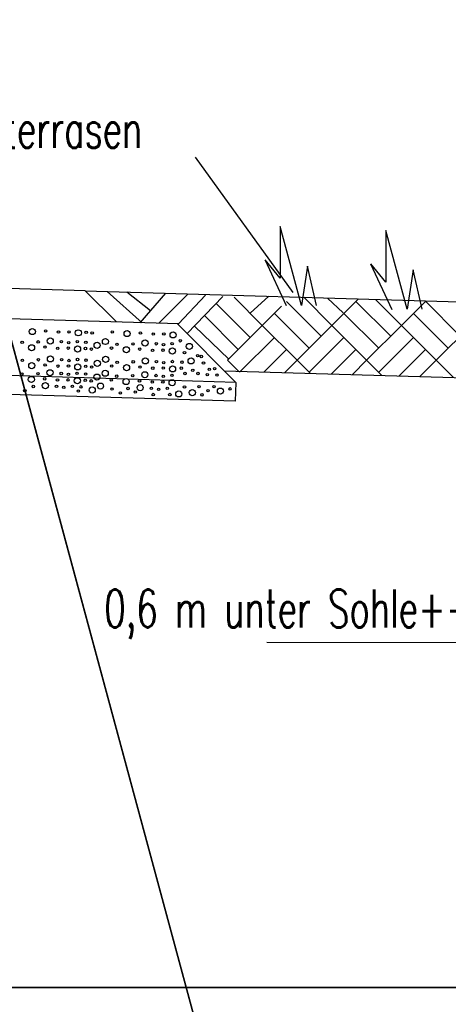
# Model space of a CAD drawing. Extents: x 3408772 to 3410442, y 5787844 to 5790056.
# Tile 35 of 80: x 3409751 to 3409763, y 5788843 to 5788869. Entities that reach past the tile are written whole.
import ezdxf

# ---------------------------------------------------------------- set-up
doc = ezdxf.new("R2010")
doc.units = 0
doc.header["$MEASUREMENT"] = 0
doc.linetypes.add('LINIENART0', pattern=[0])
for name, color, linetype in [('detail_AA-BB', 7, 'Continuous'), ('KATASTER', 7, 'Continuous'), ('NULLEBENE', 7, 'Continuous'), ('Straßenbau', 7, 'Continuous'), ('TOP-HOEHENI', 7, 'Continuous')]:
    doc.layers.add(name, color=color, linetype=linetype)
doc.styles.add('SIMPLEX', font='simplex')

# ---------------------------------------------------------------- blocks, each defined once
blk = doc.blocks.new('GRENZS-104')
at = {"layer": 'NULLEBENE', "color": 1, "linetype": 'LINIENART0'}
blk.add_circle((0, 0), 0.81, dxfattribs=at)

msp = doc.modelspace()

# ---------------------------------------------------------------- linework, layer by layer
at = {"layer": 'detail_AA-BB', "color": 128, "linetype": 'LINIENART0'}
for p, q in [((3409756.03892, 5788865.69622), (3409758.61876, 5788862.12413)), ((3409756.03892, 5788865.69622), (3409758.61876, 5788862.12413)), ((3409754.63243, 5788861.32379), (3409753.7131, 5788862.15202)), ((3409754.63243, 5788861.32379), (3409753.7131, 5788862.15202)), ((3409754.85862, 5788861.64212), (3409754.23225, 5788862.13642)), ((3409754.85862, 5788861.64212), (3409754.23225, 5788862.13642)), ((3409754.58504, 5788861.32521), (3409755.25865, 5788862.10553)), ((3409754.58504, 5788861.32521), (3409755.25865, 5788862.10553)), ((3409755.07426, 5788861.31053), (3409755.84243, 5788862.08021)), ((3409755.07426, 5788861.31053), (3409755.84243, 5788862.08021)), ((3409755.59955, 5788861.29476), (3409756.3121, 5788862.04913)), ((3409755.59955, 5788861.29476), (3409756.3121, 5788862.04913)), ((3409755.82363, 5788861.03885), (3409756.76645, 5788862.01906)), ((3409755.82363, 5788861.03885), (3409756.76645, 5788862.01906)), ((3409757.48556, 5788861.57745), (3409757.98409, 5788862.02372)), ((3409757.48556, 5788861.57745), (3409757.98409, 5788862.02372)), ((3409757.4926, 5788860.93401), (3409756.59049, 5788861.83612)), ((3409757.4926, 5788860.93401), (3409756.59049, 5788861.83612)), ((3409757.8108, 5788861.25221), (3409757.06362, 5788861.9994)), ((3409757.8108, 5788861.25221), (3409757.06362, 5788861.9994)), ((3409757.8108, 5788861.25221), (3409758.32152, 5788861.76293)), ((3409757.8108, 5788861.25221), (3409758.32152, 5788861.76293)), ((3409759.36644, 5788860.96937), (3409758.4472, 5788861.88861)), ((3409759.36644, 5788860.96937), (3409758.4472, 5788861.88861)), ((3409759.64928, 5788861.25221), (3409758.90545, 5788861.99604)), ((3409759.64928, 5788861.25221), (3409758.90545, 5788861.99604)), ((3409759.94715, 5788861.59073), (3409759.53022, 5788861.97727)), ((3409759.94715, 5788861.59073), (3409759.53022, 5788861.97727)), ((3409759.64928, 5788861.25221), (3409760.34973, 5788861.95266)), ((3409759.64928, 5788861.25221), (3409760.34973, 5788861.95266)), ((3409761.20491, 5788860.96937), (3409760.28568, 5788861.88861)), ((3409761.20491, 5788860.96937), (3409760.28568, 5788861.88861)), ((3409761.48776, 5788861.25221), (3409760.80086, 5788861.9391)), ((3409761.48776, 5788861.25221), (3409760.80086, 5788861.9391)), ((3409761.48776, 5788861.25221), (3409762.13459, 5788861.89904)), ((3409761.48776, 5788861.25221), (3409762.13459, 5788861.89904)), ((3409763.04339, 5788860.96937), (3409762.11307, 5788861.89969)), ((3409763.04339, 5788860.96937), (3409762.11307, 5788861.89969)), ((3409763.91945, 5788861.84542), (3409762.407, 5788860.33297)), ((3409763.91945, 5788861.84542), (3409762.407, 5788860.33297)), ((3409757.17441, 5788860.61581), (3409756.27848, 5788861.51174)), ((3409757.17441, 5788860.61581), (3409756.27848, 5788861.51174)), ((3409759.04824, 5788860.65117), (3409758.129, 5788861.57041)), ((3409759.04824, 5788860.65117), (3409758.129, 5788861.57041)), ((3409760.88672, 5788860.65117), (3409759.96748, 5788861.57041)), ((3409760.88672, 5788860.65117), (3409759.96748, 5788861.57041)), ((3409762.72519, 5788860.65117), (3409761.80595, 5788861.57041)), ((3409762.72519, 5788860.65117), (3409761.80595, 5788861.57041)), ((3409756.92238, 5788860.36379), (3409756.01627, 5788861.23149)), ((3409756.92238, 5788860.36379), (3409756.01627, 5788861.23149)), ((3409757.8108, 5788861.25221), (3409756.89156, 5788860.33297)), ((3409757.8108, 5788861.25221), (3409756.89156, 5788860.33297)), ((3409758.72994, 5788860.33254), (3409757.81094, 5788861.25254)), ((3409758.72994, 5788860.33254), (3409757.81094, 5788861.25254)), ((3409759.64928, 5788861.25221), (3409758.73004, 5788860.33297)), ((3409759.64928, 5788861.25221), (3409758.73004, 5788860.33297)), ((3409760.56852, 5788860.33297), (3409759.64928, 5788861.25221)), ((3409760.56852, 5788860.33297), (3409759.64928, 5788861.25221)), ((3409761.48776, 5788861.25221), (3409760.56852, 5788860.33297)), ((3409761.48776, 5788861.25221), (3409760.56852, 5788860.33297)), ((3409762.407, 5788860.33297), (3409761.48776, 5788861.25221)), ((3409762.407, 5788860.33297), (3409761.48776, 5788861.25221)), ((3409758.129, 5788860.93401), (3409757.20976, 5788860.01477)), ((3409758.129, 5788860.93401), (3409757.20976, 5788860.01477)), ((3409759.96748, 5788860.93401), (3409759.04824, 5788860.01477)), ((3409759.96748, 5788860.93401), (3409759.04824, 5788860.01477)), ((3409761.80595, 5788860.93401), (3409760.88672, 5788860.01477)), ((3409761.80595, 5788860.93401), (3409760.88672, 5788860.01477)), ((3409758.4472, 5788860.61581), (3409757.85821, 5788860.02683)), ((3409758.4472, 5788860.61581), (3409757.85821, 5788860.02683)), ((3409760.28568, 5788860.61581), (3409759.64301, 5788859.97315)), ((3409760.28568, 5788860.61581), (3409759.64301, 5788859.97315)), ((3409762.12415, 5788860.61581), (3409761.4278, 5788859.91946)), ((3409762.12415, 5788860.61581), (3409761.4278, 5788859.91946)), ((3409756.89156, 5788860.33297), (3409757.17722, 5788860.04731)), ((3409756.89156, 5788860.33297), (3409757.17722, 5788860.04731)), ((3409758.73004, 5788860.33297), (3409758.40738, 5788860.01031)), ((3409758.73004, 5788860.33297), (3409758.40738, 5788860.01031)), ((3409758.73004, 5788860.33297), (3409759.07271, 5788859.9903)), ((3409758.73004, 5788860.33297), (3409759.07271, 5788859.9903)), ((3409760.56852, 5788860.33297), (3409760.19217, 5788859.95663)), ((3409760.56852, 5788860.33297), (3409760.19217, 5788859.95663)), ((3409760.56852, 5788860.33297), (3409760.9682, 5788859.93329)), ((3409760.56852, 5788860.33297), (3409760.9682, 5788859.93329)), ((3409762.407, 5788860.33297), (3409761.97697, 5788859.90295)), ((3409762.407, 5788860.33297), (3409761.97697, 5788859.90295)), ((3409762.407, 5788860.33297), (3409762.86369, 5788859.87628)), ((3409762.407, 5788860.33297), (3409762.86369, 5788859.87628))]:
    msp.add_line(p, q, dxfattribs=at)
at = {"layer": 'detail_AA-BB', "color": 18, "linetype": 'LINIENART0'}
for p, q in [((3409758.84574, 5788861.78291), (3409758.28574, 5788863.86291)), ((3409758.28574, 5788863.86291), (3409758.28574, 5788862.50291)), ((3409758.84574, 5788861.78291), (3409758.28574, 5788863.86291)), ((3409758.28574, 5788863.86291), (3409758.28574, 5788862.50291)), ((3409761.63677, 5788861.68014), (3409761.07677, 5788863.76014)), ((3409761.07677, 5788863.76014), (3409761.07677, 5788862.40014)), ((3409761.63677, 5788861.68014), (3409761.07677, 5788863.76014)), ((3409761.07677, 5788863.76014), (3409761.07677, 5788862.40014)), ((3409757.88238, 5788862.98095), (3409758.44238, 5788861.78095)), ((3409757.88238, 5788862.98095), (3409758.44238, 5788861.78095)), ((3409758.28574, 5788862.50291), (3409757.88574, 5788862.98291)), ((3409758.28574, 5788862.50291), (3409757.88574, 5788862.98291)), ((3409759.00574, 5788862.82291), (3409758.84574, 5788861.78291)), ((3409759.00574, 5788862.82291), (3409758.84574, 5788861.78291)), ((3409759.24574, 5788861.78291), (3409759.00574, 5788862.82291)), ((3409759.24574, 5788861.78291), (3409759.00574, 5788862.82291)), ((3409760.67341, 5788862.87818), (3409761.23341, 5788861.67818)), ((3409760.67341, 5788862.87818), (3409761.23341, 5788861.67818)), ((3409761.07677, 5788862.40014), (3409760.67677, 5788862.88014)), ((3409761.07677, 5788862.40014), (3409760.67677, 5788862.88014)), ((3409761.79677, 5788862.72014), (3409761.63677, 5788861.68014)), ((3409761.79677, 5788862.72014), (3409761.63677, 5788861.68014)), ((3409762.03677, 5788861.68014), (3409761.79677, 5788862.72014)), ((3409762.03677, 5788861.68014), (3409761.79677, 5788862.72014))]:
    msp.add_line(p, q, dxfattribs=at)
at = {"layer": 'detail_AA-BB', "color": 160, "linetype": 'LINIENART0'}
for p, q in [((3409753.13034, 5788862.16923), (3409718.13405, 5788863.21965)), ((3409753.13034, 5788862.16923), (3409718.13405, 5788863.21965)), ((3409753.13034, 5788862.16923), (3409718.13405, 5788863.21965)), ((3409753.13034, 5788862.16923), (3409718.13405, 5788863.21965)), ((3409755.60167, 5788861.2947), (3409715.62167, 5788862.4947)), ((3409755.60167, 5788861.2947), (3409715.62167, 5788862.4947)), ((3409753.12994, 5788862.16954), (3409753.95594, 5788861.34454)), ((3409753.12994, 5788862.16954), (3409753.95594, 5788861.34454)), ((3409755.56694, 5788861.29554), (3409757.11394, 5788859.74854)), ((3409755.56694, 5788861.29554), (3409757.11394, 5788859.74854)), ((3409757.11367, 5788859.74881), (3409714.24494, 5788861.03554)), ((3409757.11367, 5788859.74881), (3409714.24494, 5788861.03554)), ((3409757.09192, 5788859.24907), (3409714.22884, 5788860.5356)), ((3409757.09192, 5788859.24907), (3409714.22884, 5788860.5356)), ((3409757.11394, 5788859.74854), (3409757.09194, 5788859.24954)), ((3409757.11394, 5788859.74854), (3409757.09194, 5788859.24954)), ((3409757.932, 5788852.885), (3409766.896, 5788852.877)), ((3409757.932, 5788852.885), (3409766.896, 5788852.877))]:
    msp.add_line(p, q, dxfattribs=at)
at = {"layer": 'detail_AA-BB', "color": 176, "linetype": 'LINIENART0'}
msp.add_line((3409753.13, 5788862.17), (3409763.716, 5788861.852), dxfattribs=at)
msp.add_line((3409753.13, 5788862.17), (3409763.716, 5788861.852), dxfattribs=at)
at = {"layer": 'detail_AA-BB', "color": 144, "linetype": 'LINIENART0'}
msp.add_line((3409756.80394, 5788860.05854), (3409763.18548, 5788859.8666), dxfattribs=at)
msp.add_line((3409756.80394, 5788860.05854), (3409763.18548, 5788859.8666), dxfattribs=at)
at = {"layer": 'KATASTER', "color": 92, "linetype": 'LINIENART0'}
msp.add_line((3409740.59, 5788900), (3409761.37, 5788823.16), dxfattribs=at)
at = {"layer": 'Straßenbau', "color": 176, "linetype": 'LINIENART0'}
for p, q in [((3409705.63676, 5788843.75982), (3409798.79603, 5788843.75982)), ((3409798.79603, 5788843.75982), (3409705.63676, 5788843.75982)), ((3409705.63676, 5788843.75982), (3409798.79603, 5788843.75982)), ((3409798.79603, 5788843.75982), (3409705.63676, 5788843.75982))]:
    msp.add_line(p, q, dxfattribs=at)
at = {"layer": 'TOP-HOEHENI', "color": 95, "linetype": 'LINIENART0'}
msp.add_line((3409761.373, 5788823.163), (3409739.259, 5788904.9), dxfattribs=at)

# ---------------------------------------------------------------- block references
at = {"layer": 'detail_AA-BB'}
for p, xscale, yscale in [((3409751.73181, 5788861.09168), 0.1, 0.1), ((3409751.73181, 5788861.09168), 0.1, 0.1), ((3409752.08449, 5788861.10848), 0.04, 0.04), ((3409752.08449, 5788861.10848), 0.04, 0.04), ((3409752.42373, 5788861.07825), 0.04, 0.04), ((3409752.42373, 5788861.07825), 0.04, 0.04), ((3409752.70251, 5788861.08161), 0.04, 0.04), ((3409752.70251, 5788861.08161), 0.04, 0.04), ((3409752.94771, 5788861.0581), 0.1, 0.1), ((3409752.94771, 5788861.0581), 0.1, 0.1), ((3409753.15596, 5788861.07153), 0.04, 0.04), ((3409753.15596, 5788861.07153), 0.04, 0.04), ((3409753.31382, 5788861.05474), 0.04, 0.04), ((3409753.31382, 5788861.05474), 0.04, 0.04), ((3409753.84452, 5788861.08161), 0.04, 0.04), ((3409753.84452, 5788861.08161), 0.04, 0.04), ((3409754.23751, 5788861.03794), 0.1, 0.1), ((3409754.23751, 5788861.03794), 0.1, 0.1), ((3409754.59018, 5788861.05474), 0.04, 0.04), ((3409754.59018, 5788861.05474), 0.04, 0.04), ((3409754.92943, 5788861.02451), 0.04, 0.04), ((3409754.92943, 5788861.02451), 0.04, 0.04), ((3409755.20821, 5788861.02787), 0.04, 0.04), ((3409755.20821, 5788861.02787), 0.04, 0.04), ((3409755.45341, 5788861.00435), 0.1, 0.1), ((3409755.45341, 5788861.00435), 0.1, 0.1), ((3409751.46391, 5788860.80621), 0.04, 0.04), ((3409751.46391, 5788860.80621), 0.04, 0.04), ((3409751.71222, 5788860.66441), 0.1, 0.1), ((3409751.71222, 5788860.66441), 0.1, 0.1), ((3409751.88688, 5788860.81892), 0.04, 0.04), ((3409751.88688, 5788860.81892), 0.04, 0.04), ((3409752.0649, 5788860.68121), 0.04, 0.04), ((3409752.0649, 5788860.68121), 0.04, 0.04), ((3409752.20597, 5788860.84243), 0.1, 0.1), ((3409752.20597, 5788860.84243), 0.1, 0.1), ((3409752.50155, 5788860.82228), 0.04, 0.04), ((3409752.50155, 5788860.82228), 0.04, 0.04), ((3409752.693, 5788860.79877), 0.04, 0.04), ((3409752.693, 5788860.79877), 0.04, 0.04), ((3409752.92812, 5788860.63083), 0.1, 0.1), ((3409752.92812, 5788860.63083), 0.1, 0.1), ((3409752.9214, 5788860.82564), 0.04, 0.04), ((3409752.9214, 5788860.82564), 0.04, 0.04), ((3409753.14645, 5788860.80884), 0.04, 0.04), ((3409753.14645, 5788860.80884), 0.04, 0.04), ((3409753.44391, 5788860.72621), 0.1, 0.1), ((3409753.44391, 5788860.72621), 0.1, 0.1), ((3409753.66371, 5788860.829), 0.1, 0.1), ((3409753.66371, 5788860.829), 0.1, 0.1), ((3409753.96961, 5788860.75247), 0.04, 0.04), ((3409753.96961, 5788860.75247), 0.04, 0.04), ((3409754.39258, 5788860.76518), 0.04, 0.04), ((3409754.39258, 5788860.76518), 0.04, 0.04), ((3409754.71167, 5788860.78869), 0.1, 0.1), ((3409754.71167, 5788860.78869), 0.1, 0.1), ((3409755.00725, 5788860.76854), 0.04, 0.04), ((3409755.00725, 5788860.76854), 0.04, 0.04), ((3409755.1987, 5788860.74503), 0.04, 0.04), ((3409755.1987, 5788860.74503), 0.04, 0.04), ((3409755.4271, 5788860.7719), 0.04, 0.04), ((3409755.4271, 5788860.7719), 0.04, 0.04), ((3409755.64127, 5788860.84784), 0.04, 0.04), ((3409755.64127, 5788860.84784), 0.04, 0.04), ((3409755.88207, 5788860.69838), 0.1, 0.1), ((3409755.88207, 5788860.69838), 0.1, 0.1), ((3409752.21188, 5788860.36983), 0.1, 0.1), ((3409752.21188, 5788860.36983), 0.1, 0.1), ((3409752.40414, 5788860.65098), 0.04, 0.04), ((3409752.40414, 5788860.65098), 0.04, 0.04), ((3409752.68293, 5788860.65434), 0.04, 0.04), ((3409752.68293, 5788860.65434), 0.04, 0.04), ((3409753.13637, 5788860.64426), 0.04, 0.04), ((3409753.13637, 5788860.64426), 0.04, 0.04), ((3409753.29424, 5788860.62747), 0.04, 0.04), ((3409753.29424, 5788860.62747), 0.04, 0.04), ((3409753.82493, 5788860.65434), 0.04, 0.04), ((3409753.82493, 5788860.65434), 0.04, 0.04), ((3409754.21792, 5788860.61067), 0.1, 0.1), ((3409754.21792, 5788860.61067), 0.1, 0.1), ((3409754.5706, 5788860.62747), 0.04, 0.04), ((3409754.5706, 5788860.62747), 0.04, 0.04), ((3409754.90984, 5788860.59724), 0.04, 0.04), ((3409754.90984, 5788860.59724), 0.04, 0.04), ((3409755.18862, 5788860.6006), 0.04, 0.04), ((3409755.18862, 5788860.6006), 0.04, 0.04), ((3409755.43382, 5788860.57708), 0.1, 0.1), ((3409755.43382, 5788860.57708), 0.1, 0.1), ((3409755.75337, 5788860.53232), 0.04, 0.04), ((3409755.75337, 5788860.53232), 0.04, 0.04), ((3409756.1021, 5788860.45759), 0.04, 0.04), ((3409756.1021, 5788860.45759), 0.04, 0.04), ((3409756.19759, 5788860.43268), 0.04, 0.04), ((3409756.19759, 5788860.43268), 0.04, 0.04), ((3409751.46981, 5788860.33361), 0.04, 0.04), ((3409751.46981, 5788860.33361), 0.04, 0.04), ((3409751.71813, 5788860.19181), 0.1, 0.1), ((3409751.71813, 5788860.19181), 0.1, 0.1), ((3409751.89279, 5788860.34632), 0.04, 0.04), ((3409751.89279, 5788860.34632), 0.04, 0.04), ((3409752.07081, 5788860.2086), 0.04, 0.04), ((3409752.07081, 5788860.2086), 0.04, 0.04), ((3409752.41005, 5788860.17837), 0.04, 0.04), ((3409752.41005, 5788860.17837), 0.04, 0.04), ((3409752.50746, 5788860.34968), 0.04, 0.04), ((3409752.50746, 5788860.34968), 0.04, 0.04), ((3409752.68883, 5788860.18173), 0.04, 0.04), ((3409752.68883, 5788860.18173), 0.04, 0.04), ((3409752.69891, 5788860.32616), 0.04, 0.04), ((3409752.69891, 5788860.32616), 0.04, 0.04), ((3409752.93403, 5788860.15822), 0.1, 0.1), ((3409752.93403, 5788860.15822), 0.1, 0.1), ((3409752.92731, 5788860.35303), 0.04, 0.04), ((3409752.92731, 5788860.35303), 0.04, 0.04), ((3409753.14228, 5788860.17166), 0.04, 0.04), ((3409753.14228, 5788860.17166), 0.04, 0.04), ((3409753.15235, 5788860.33624), 0.04, 0.04), ((3409753.15235, 5788860.33624), 0.04, 0.04), ((3409753.30014, 5788860.15486), 0.04, 0.04), ((3409753.30014, 5788860.15486), 0.04, 0.04), ((3409753.44981, 5788860.25361), 0.1, 0.1), ((3409753.44981, 5788860.25361), 0.1, 0.1), ((3409753.66962, 5788860.35639), 0.1, 0.1), ((3409753.66962, 5788860.35639), 0.1, 0.1), ((3409753.83084, 5788860.18173), 0.04, 0.04), ((3409753.83084, 5788860.18173), 0.04, 0.04), ((3409753.97551, 5788860.27987), 0.04, 0.04), ((3409753.97551, 5788860.27987), 0.04, 0.04), ((3409754.22383, 5788860.13807), 0.1, 0.1), ((3409754.22383, 5788860.13807), 0.1, 0.1), ((3409754.39849, 5788860.29258), 0.04, 0.04), ((3409754.39849, 5788860.29258), 0.04, 0.04), ((3409754.5765, 5788860.15486), 0.04, 0.04), ((3409754.5765, 5788860.15486), 0.04, 0.04), ((3409754.71758, 5788860.31609), 0.1, 0.1), ((3409754.71758, 5788860.31609), 0.1, 0.1), ((3409755.01315, 5788860.29593), 0.04, 0.04), ((3409755.01315, 5788860.29593), 0.04, 0.04), ((3409755.20461, 5788860.27242), 0.04, 0.04), ((3409755.20461, 5788860.27242), 0.04, 0.04), ((3409755.43973, 5788860.10448), 0.1, 0.1), ((3409755.43973, 5788860.10448), 0.1, 0.1), ((3409755.43301, 5788860.29929), 0.04, 0.04), ((3409755.43301, 5788860.29929), 0.04, 0.04), ((3409755.68694, 5788860.28322), 0.04, 0.04), ((3409755.68694, 5788860.28322), 0.04, 0.04), ((3409755.92773, 5788860.31644), 0.1, 0.1), ((3409755.92773, 5788860.31644), 0.1, 0.1), ((3409756.25571, 5788860.25832), 0.04, 0.04), ((3409756.25571, 5788860.25832), 0.04, 0.04), ((3409751.458, 5788859.96734), 0.04, 0.04), ((3409751.458, 5788859.96734), 0.04, 0.04), ((3409751.88097, 5788859.98005), 0.04, 0.04), ((3409751.88097, 5788859.98005), 0.04, 0.04), ((3409752.20006, 5788860.00356), 0.1, 0.1), ((3409752.20006, 5788860.00356), 0.1, 0.1), ((3409752.49564, 5788859.98341), 0.04, 0.04), ((3409752.49564, 5788859.98341), 0.04, 0.04), ((3409752.68709, 5788859.9599), 0.04, 0.04), ((3409752.68709, 5788859.9599), 0.04, 0.04), ((3409752.9155, 5788859.98677), 0.04, 0.04), ((3409752.9155, 5788859.98677), 0.04, 0.04), ((3409753.14054, 5788859.96997), 0.04, 0.04), ((3409753.14054, 5788859.96997), 0.04, 0.04), ((3409753.438, 5788859.88734), 0.1, 0.1), ((3409753.438, 5788859.88734), 0.1, 0.1), ((3409753.6578, 5788859.99013), 0.1, 0.1), ((3409753.6578, 5788859.99013), 0.1, 0.1), ((3409753.9637, 5788859.9136), 0.04, 0.04), ((3409753.9637, 5788859.9136), 0.04, 0.04), ((3409754.38667, 5788859.92631), 0.04, 0.04), ((3409754.38667, 5788859.92631), 0.04, 0.04), ((3409754.70576, 5788859.94982), 0.1, 0.1), ((3409754.70576, 5788859.94982), 0.1, 0.1), ((3409754.91575, 5788860.12463), 0.04, 0.04), ((3409754.91575, 5788860.12463), 0.04, 0.04), ((3409755.00134, 5788859.92967), 0.04, 0.04), ((3409755.00134, 5788859.92967), 0.04, 0.04), ((3409755.19279, 5788859.90615), 0.04, 0.04), ((3409755.19279, 5788859.90615), 0.04, 0.04), ((3409755.19453, 5788860.12799), 0.04, 0.04), ((3409755.19453, 5788860.12799), 0.04, 0.04), ((3409755.42119, 5788859.93303), 0.04, 0.04), ((3409755.42119, 5788859.93303), 0.04, 0.04), ((3409755.67033, 5788860.12546), 0.04, 0.04), ((3409755.67033, 5788860.12546), 0.04, 0.04), ((3409755.76582, 5788859.98431), 0.04, 0.04), ((3409755.76582, 5788859.98431), 0.04, 0.04), ((3409755.9734, 5788860.06734), 0.04, 0.04), ((3409755.9734, 5788860.06734), 0.04, 0.04), ((3409756.1104, 5788859.98431), 0.04, 0.04), ((3409756.1104, 5788859.98431), 0.04, 0.04), ((3409756.35535, 5788859.9511), 0.04, 0.04), ((3409756.35535, 5788859.9511), 0.04, 0.04), ((3409756.40932, 5788860.09225), 0.04, 0.04), ((3409756.40932, 5788860.09225), 0.04, 0.04), ((3409756.55047, 5788860.10886), 0.04, 0.04), ((3409756.55047, 5788860.10886), 0.04, 0.04), ((3409756.61275, 5788859.94279), 0.04, 0.04), ((3409756.61275, 5788859.94279), 0.04, 0.04), ((3409751.70631, 5788859.82554), 0.1, 0.1), ((3409751.70631, 5788859.82554), 0.1, 0.1), ((3409751.75754, 5788859.64042), 0.04, 0.04), ((3409751.75754, 5788859.64042), 0.04, 0.04), ((3409752.07663, 5788859.66393), 0.1, 0.1), ((3409752.07663, 5788859.66393), 0.1, 0.1), ((3409752.05899, 5788859.84234), 0.04, 0.04), ((3409752.05899, 5788859.84234), 0.04, 0.04), ((3409752.3722, 5788859.64378), 0.04, 0.04), ((3409752.3722, 5788859.64378), 0.04, 0.04), ((3409752.39823, 5788859.81211), 0.04, 0.04), ((3409752.39823, 5788859.81211), 0.04, 0.04), ((3409752.67702, 5788859.81547), 0.04, 0.04), ((3409752.67702, 5788859.81547), 0.04, 0.04), ((3409752.79206, 5788859.64714), 0.04, 0.04), ((3409752.79206, 5788859.64714), 0.04, 0.04), ((3409752.92221, 5788859.79195), 0.1, 0.1), ((3409752.92221, 5788859.79195), 0.1, 0.1), ((3409753.13046, 5788859.80539), 0.04, 0.04), ((3409753.13046, 5788859.80539), 0.04, 0.04), ((3409753.28833, 5788859.78859), 0.04, 0.04), ((3409753.28833, 5788859.78859), 0.04, 0.04), ((3409753.53436, 5788859.6505), 0.1, 0.1), ((3409753.53436, 5788859.6505), 0.1, 0.1), ((3409753.81903, 5788859.81547), 0.04, 0.04), ((3409753.81903, 5788859.81547), 0.04, 0.04), ((3409754.21201, 5788859.7718), 0.1, 0.1), ((3409754.21201, 5788859.7718), 0.1, 0.1), ((3409754.58232, 5788859.61019), 0.1, 0.1), ((3409754.58232, 5788859.61019), 0.1, 0.1), ((3409754.56469, 5788859.78859), 0.04, 0.04), ((3409754.56469, 5788859.78859), 0.04, 0.04), ((3409754.90393, 5788859.75837), 0.04, 0.04), ((3409754.90393, 5788859.75837), 0.04, 0.04), ((3409755.18272, 5788859.76172), 0.04, 0.04), ((3409755.18272, 5788859.76172), 0.04, 0.04), ((3409755.42791, 5788859.73821), 0.1, 0.1), ((3409755.42791, 5788859.73821), 0.1, 0.1), ((3409756.13946, 5788859.63558), 0.04, 0.04), ((3409756.13946, 5788859.63558), 0.04, 0.04), ((3409756.53387, 5788859.63558), 0.04, 0.04), ((3409756.53387, 5788859.63558), 0.04, 0.04), ((3409751.53535, 5788859.52764), 0.04, 0.04), ((3409751.53535, 5788859.52764), 0.04, 0.04), ((3409752.56366, 5788859.62027), 0.04, 0.04), ((3409752.56366, 5788859.62027), 0.04, 0.04), ((3409752.95104, 5788859.51933), 0.04, 0.04), ((3409752.95104, 5788859.51933), 0.04, 0.04), ((3409753.0171, 5788859.63034), 0.04, 0.04), ((3409753.0171, 5788859.63034), 0.04, 0.04), ((3409753.31456, 5788859.54771), 0.1, 0.1), ((3409753.31456, 5788859.54771), 0.1, 0.1), ((3409753.84026, 5788859.57397), 0.04, 0.04), ((3409753.84026, 5788859.57397), 0.04, 0.04), ((3409754.05952, 5788859.46951), 0.04, 0.04), ((3409754.05952, 5788859.46951), 0.04, 0.04), ((3409754.26323, 5788859.58668), 0.04, 0.04), ((3409754.26323, 5788859.58668), 0.04, 0.04), ((3409754.45392, 5788859.49442), 0.04, 0.04), ((3409754.45392, 5788859.49442), 0.04, 0.04), ((3409754.8779, 5788859.59004), 0.04, 0.04), ((3409754.8779, 5788859.59004), 0.04, 0.04), ((3409754.9272, 5788859.428), 0.04, 0.04), ((3409754.9272, 5788859.428), 0.04, 0.04), ((3409755.06936, 5788859.56653), 0.04, 0.04), ((3409755.06936, 5788859.56653), 0.04, 0.04), ((3409755.29776, 5788859.5934), 0.04, 0.04), ((3409755.29776, 5788859.5934), 0.04, 0.04), ((3409755.36727, 5788859.428), 0.04, 0.04), ((3409755.36727, 5788859.428), 0.04, 0.04), ((3409755.60391, 5788859.4446), 0.1, 0.1), ((3409755.60391, 5788859.4446), 0.1, 0.1), ((3409755.75337, 5788859.62727), 0.04, 0.04), ((3409755.75337, 5788859.62727), 0.04, 0.04), ((3409755.96095, 5788859.47782), 0.1, 0.1), ((3409755.96095, 5788859.47782), 0.1, 0.1), ((3409756.21419, 5788859.41969), 0.04, 0.04), ((3409756.21419, 5788859.41969), 0.04, 0.04), ((3409756.37611, 5788859.52764), 0.04, 0.04), ((3409756.37611, 5788859.52764), 0.04, 0.04), ((3409756.70408, 5788859.51933), 0.1, 0.1), ((3409756.70408, 5788859.51933), 0.1, 0.1), ((3409756.95733, 5788859.57745), 0.04, 0.04), ((3409756.95733, 5788859.57745), 0.04, 0.04)]:
    msp.add_blockref('GRENZS-104', p, dxfattribs=dict(at, xscale=xscale, yscale=yscale))

# ---------------------------------------------------------------- texts
at = {"layer": 'detail_AA-BB', "color": 128, "linetype": 'LINIENART0', "style": 'SIMPLEX', "width": 0.66046}
for s, p in [('Schotterrasen', (3409748.49784, 5788865.94428)), ('Schotterrasen', (3409748.49784, 5788865.94428)), ('0,6 m unter Sohle++max. Grundwasserstand', (3409753.63314, 5788853.27523)), ('0,6 m unter Sohle++max. Grundwasserstand', (3409753.63314, 5788853.27523))]:
    msp.add_text(s, height=1, dxfattribs=at).set_placement(p)

doc.saveas('drawing.dxf')
